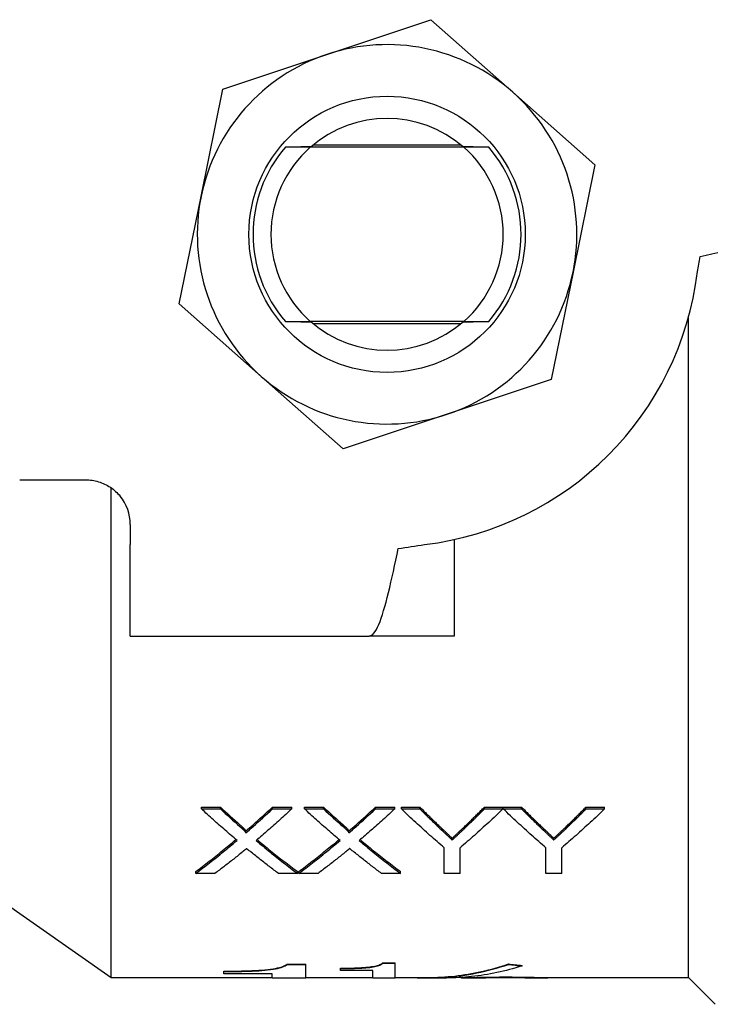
# Model space of a CAD drawing. Header units: millimetres. Extents: x 69 to 3753, y 6 to 390.
# Tile 8 of 11: x 326 to 358, y 319 to 363. Entities that reach past the tile are written whole.
import ezdxf

# ---------------------------------------------------------------- set-up
doc = ezdxf.new("R2010")
doc.units = ezdxf.units.MM
doc.layers.add('DETAIL', color=2, linetype='Continuous')

msp = doc.modelspace()

# ---------------------------------------------------------------- linework, layer by layer
at = {"layer": 'DETAIL'}
for p, q in [((340.109, 361.441), (344.763, 362.997)), ((344.763, 362.997), (348.438, 359.743)), ((335.454, 359.886), (340.109, 361.441)), ((334.474, 355.077), (335.454, 359.886)), ((348.438, 359.743), (352.112, 356.49)), ((346.107, 357.379), (339.499, 357.379)), ((338.249, 357.286), (338.251, 357.288)), ((346.242, 357.279), (339.363, 357.279)), ((347.355, 357.288), (347.356, 357.286)), ((352.112, 356.49), (351.132, 351.682)), ((333.494, 350.269), (334.474, 355.077)), ((351.132, 351.682), (350.151, 346.873)), ((337.168, 347.015), (333.494, 350.269)), ((338.251, 349.471), (338.249, 349.472)), ((346.242, 349.479), (339.363, 349.479)), ((347.356, 349.472), (347.355, 349.471)), ((356.303, 320.079), (356.303, 349.671)), ((339.499, 349.379), (346.107, 349.379)), ((340.842, 343.762), (337.168, 347.015)), ((350.151, 346.873), (345.497, 345.318)), ((345.497, 345.318), (340.842, 343.762)), ((326.351, 342.379), (329.303, 342.379)), ((330.443, 320.079), (330.443, 342.022)), ((331.303, 340.379), (331.303, 339.479)), ((345.803, 339.705), (345.803, 335.379)), ((331.303, 335.379), (331.303, 339.479)), ((331.303, 335.379), (341.999, 335.379)), ((345.803, 335.379), (341.999, 335.379)), ((334.493, 327.634), (334.493, 327.712)), ((334.493, 327.712), (335.342, 327.712)), ((334.493, 327.634), (335.342, 327.634)), ((335.342, 327.634), (335.342, 327.712)), ((337.67, 327.634), (337.67, 327.712)), ((337.67, 327.712), (338.531, 327.712)), ((337.67, 327.634), (338.531, 327.634)), ((338.531, 327.634), (338.531, 327.712)), ((339.108, 327.634), (339.108, 327.712)), ((339.108, 327.712), (339.958, 327.712)), ((339.108, 327.634), (339.958, 327.634)), ((339.958, 327.634), (339.958, 327.712)), ((342.285, 327.634), (342.285, 327.712)), ((342.285, 327.712), (343.147, 327.712)), ((342.285, 327.634), (343.147, 327.634)), ((343.147, 327.634), (343.147, 327.712)), ((343.444, 327.634), (343.444, 327.712)), ((343.444, 327.712), (344.278, 327.712)), ((343.444, 327.634), (344.278, 327.634)), ((344.278, 327.634), (344.278, 327.712)), ((347.161, 327.634), (347.161, 327.712)), ((347.161, 327.712), (347.995, 327.712)), ((347.161, 327.634), (347.995, 327.634)), ((347.995, 327.634), (347.995, 327.712)), ((348.005, 327.634), (348.005, 327.712)), ((348.005, 327.712), (348.83, 327.712)), ((348.005, 327.634), (348.83, 327.634)), ((348.83, 327.634), (348.83, 327.712)), ((351.712, 327.634), (351.712, 327.712)), ((351.712, 327.712), (352.547, 327.712)), ((351.712, 327.634), (352.547, 327.634)), ((352.547, 327.634), (352.547, 327.712)), ((336.474, 326.557), (336.474, 326.637)), ((341.089, 326.557), (341.089, 326.637)), ((321.803, 326.129), (330.443, 320.079)), ((345.721, 326.243), (345.721, 326.325)), ((350.272, 326.243), (350.272, 326.325)), ((345.367, 324.741), (345.367, 325.892)), ((346.072, 324.741), (346.072, 325.892)), ((349.919, 324.741), (349.919, 325.892)), ((350.624, 324.741), (350.624, 325.892)), ((334.236, 324.741), (334.236, 324.827)), ((335.097, 324.741), (334.236, 324.741)), ((338.788, 324.741), (337.937, 324.741)), ((338.788, 324.741), (338.788, 324.827)), ((338.852, 324.741), (338.852, 324.827)), ((339.712, 324.741), (338.852, 324.741)), ((343.403, 324.741), (342.553, 324.741)), ((343.403, 324.741), (343.403, 324.827)), ((346.072, 324.741), (345.367, 324.741)), ((350.624, 324.741), (349.919, 324.741)), ((342.605, 320.716), (342.605, 320.736)), ((342.605, 320.736), (343.16, 320.736)), ((343.16, 320.716), (343.16, 320.736)), ((335.493, 320.345), (335.493, 320.365)), ((335.493, 320.246), (335.493, 320.345)), ((338.326, 320.666), (338.326, 320.685)), ((338.326, 320.685), (339.16, 320.685)), ((338.326, 320.666), (339.16, 320.666)), ((339.16, 320.666), (339.16, 320.685)), ((339.16, 320.059), (339.16, 320.666)), ((340.716, 320.479), (340.716, 320.499)), ((340.716, 320.396), (340.716, 320.479)), ((342.16, 320.396), (340.716, 320.396)), ((342.16, 320.059), (342.16, 320.396)), ((342.605, 320.716), (343.16, 320.716)), ((343.16, 320.059), (343.16, 320.716)), ((347.492, 320.442), (347.492, 320.442)), ((348.241, 320.668), (348.241, 320.687)), ((348.852, 320.597), (348.852, 320.617)), ((330.443, 320.079), (337.66, 320.079)), ((337.66, 320.246), (335.493, 320.246)), ((337.66, 320.059), (337.66, 320.246)), ((337.66, 320.059), (339.16, 320.059)), ((339.16, 320.079), (342.16, 320.079)), ((342.16, 320.059), (343.16, 320.059)), ((343.16, 320.079), (344.632, 320.079)), ((344.632, 320.059), (345.461, 320.059)), ((346.114, 320.079), (346.312, 320.079)), ((346.312, 320.059), (347.225, 320.059)), ((346.763, 320.272), (346.763, 320.272)), ((348.117, 320.084), (348.117, 320.104)), ((348.966, 320.059), (349.897, 320.059)), ((349.897, 320.079), (356.303, 320.079)), ((350.001, 320.069), (350.001, 320.079)), ((356.303, 320.079), (357.503, 318.879))]:
    msp.add_line(p, q, dxfattribs=at)
at = {"layer": 'DETAIL', "flags": 128}
for points in [[(339.363, 357.279), (339.316, 357.28), (339.268, 357.28), (339.221, 357.28), (339.174, 357.281), (339.127, 357.281), (339.08, 357.281), (339.033, 357.281), (338.986, 357.282), (338.94, 357.282), (338.893, 357.282), (338.846, 357.283), (338.8, 357.283), (338.754, 357.283), (338.707, 357.283), (338.661, 357.284), (338.615, 357.284), (338.569, 357.284), (338.523, 357.285), (338.477, 357.285), (338.432, 357.285), (338.386, 357.286), (338.34, 357.286), (338.295, 357.286), (338.249, 357.286)], [(339.4, 357.295), (339.355, 357.295), (339.31, 357.295), (339.265, 357.295), (339.219, 357.294), (339.173, 357.294), (339.127, 357.294), (339.081, 357.293), (339.035, 357.293), (338.988, 357.293), (338.941, 357.293), (338.893, 357.292), (338.846, 357.292), (338.798, 357.292), (338.75, 357.291), (338.701, 357.291), (338.652, 357.291), (338.603, 357.29), (338.554, 357.29), (338.504, 357.29), (338.454, 357.289), (338.404, 357.289), (338.353, 357.289), (338.302, 357.288), (338.251, 357.288)], [(347.355, 357.288), (347.304, 357.288), (347.253, 357.289), (347.202, 357.289), (347.152, 357.289), (347.102, 357.29), (347.052, 357.29), (347.002, 357.29), (346.953, 357.291), (346.905, 357.291), (346.856, 357.291), (346.808, 357.292), (346.76, 357.292), (346.712, 357.292), (346.665, 357.293), (346.618, 357.293), (346.571, 357.293), (346.525, 357.293), (346.478, 357.294), (346.432, 357.294), (346.387, 357.294), (346.341, 357.295), (346.296, 357.295), (346.251, 357.295), (346.206, 357.295)], [(347.356, 357.286), (347.311, 357.286), (347.265, 357.286), (347.22, 357.286), (347.174, 357.285), (347.128, 357.285), (347.083, 357.285), (347.037, 357.284), (346.991, 357.284), (346.945, 357.284), (346.898, 357.283), (346.852, 357.283), (346.806, 357.283), (346.759, 357.283), (346.713, 357.282), (346.666, 357.282), (346.62, 357.282), (346.573, 357.281), (346.526, 357.281), (346.479, 357.281), (346.432, 357.281), (346.385, 357.28), (346.337, 357.28), (346.29, 357.28), (346.242, 357.279)], [(356.828, 352.379), (357.091, 352.442), (357.352, 352.504), (357.61, 352.567)], [(338.249, 349.472), (338.295, 349.473), (338.34, 349.473), (338.386, 349.473), (338.432, 349.474), (338.477, 349.474), (338.523, 349.474), (338.569, 349.474), (338.615, 349.475), (338.661, 349.475), (338.707, 349.475), (338.754, 349.476), (338.8, 349.476), (338.846, 349.476), (338.893, 349.477), (338.94, 349.477), (338.986, 349.477), (339.033, 349.477), (339.08, 349.478), (339.127, 349.478), (339.174, 349.478), (339.221, 349.479), (339.268, 349.479), (339.316, 349.479), (339.363, 349.479)], [(338.251, 349.471), (338.302, 349.47), (338.353, 349.47), (338.404, 349.47), (338.454, 349.469), (338.504, 349.469), (338.554, 349.469), (338.603, 349.468), (338.652, 349.468), (338.701, 349.468), (338.75, 349.467), (338.798, 349.467), (338.846, 349.467), (338.893, 349.467), (338.941, 349.466), (338.988, 349.466), (339.035, 349.466), (339.081, 349.465), (339.127, 349.465), (339.173, 349.465), (339.219, 349.465), (339.265, 349.464), (339.31, 349.464), (339.355, 349.464), (339.4, 349.463)], [(346.206, 349.463), (346.251, 349.464), (346.296, 349.464), (346.341, 349.464), (346.387, 349.465), (346.432, 349.465), (346.478, 349.465), (346.525, 349.465), (346.571, 349.466), (346.618, 349.466), (346.665, 349.466), (346.712, 349.467), (346.76, 349.467), (346.808, 349.467), (346.856, 349.467), (346.905, 349.468), (346.953, 349.468), (347.002, 349.468), (347.052, 349.469), (347.102, 349.469), (347.152, 349.469), (347.202, 349.47), (347.253, 349.47), (347.304, 349.47), (347.355, 349.471)], [(346.242, 349.479), (346.29, 349.479), (346.337, 349.479), (346.385, 349.479), (346.432, 349.478), (346.479, 349.478), (346.526, 349.478), (346.573, 349.477), (346.62, 349.477), (346.666, 349.477), (346.713, 349.477), (346.759, 349.476), (346.806, 349.476), (346.852, 349.476), (346.898, 349.475), (346.945, 349.475), (346.991, 349.475), (347.037, 349.474), (347.083, 349.474), (347.128, 349.474), (347.174, 349.474), (347.22, 349.473), (347.265, 349.473), (347.311, 349.473), (347.356, 349.472)], [(329.303, 342.379), (329.376, 342.378), (329.449, 342.374), (329.522, 342.367), (329.594, 342.358), (329.666, 342.346), (329.738, 342.331), (329.809, 342.314), (329.88, 342.294), (329.95, 342.271), (330.019, 342.246), (330.087, 342.219), (330.155, 342.189), (330.221, 342.156), (330.286, 342.121), (330.349, 342.084), (330.412, 342.044), (330.472, 342.002), (330.532, 341.957), (330.589, 341.911), (330.645, 341.862), (330.699, 341.811), (330.752, 341.758), (330.802, 341.703), (330.851, 341.646)], [(341.999, 335.379), (342.053, 335.388), (342.107, 335.413), (342.162, 335.454), (342.216, 335.512), (342.27, 335.585), (342.325, 335.675), (342.379, 335.78), (342.434, 335.9), (342.488, 336.034), (342.542, 336.182), (342.597, 336.344), (342.651, 336.518), (342.705, 336.704), (342.76, 336.902), (342.814, 337.11), (342.868, 337.328), (342.923, 337.554), (342.977, 337.788), (343.031, 338.029), (343.086, 338.276), (343.14, 338.528), (343.194, 338.783), (343.249, 339.042), (343.303, 339.302)], [(336.084, 326.222), (336.018, 326.278), (335.952, 326.335), (335.885, 326.391), (335.819, 326.448), (335.753, 326.505), (335.686, 326.563), (335.62, 326.621), (335.554, 326.678), (335.488, 326.737), (335.421, 326.795), (335.355, 326.853), (335.289, 326.912), (335.222, 326.971), (335.156, 327.03), (335.09, 327.09), (335.023, 327.149), (334.957, 327.209), (334.891, 327.269), (334.824, 327.33), (334.758, 327.39), (334.692, 327.451), (334.625, 327.512), (334.559, 327.573), (334.493, 327.634)], [(338.531, 327.634), (338.465, 327.573), (338.399, 327.512), (338.332, 327.45), (338.266, 327.389), (338.2, 327.329), (338.133, 327.268), (338.067, 327.208), (338.001, 327.148), (337.934, 327.088), (337.868, 327.028), (337.802, 326.969), (337.736, 326.91), (337.669, 326.851), (337.603, 326.792), (337.537, 326.734), (337.47, 326.675), (337.404, 326.617), (337.338, 326.559), (337.271, 326.502), (337.205, 326.444), (337.139, 326.387), (337.072, 326.33), (337.006, 326.274), (336.94, 326.217)], [(340.7, 326.222), (340.633, 326.278), (340.567, 326.335), (340.501, 326.391), (340.435, 326.448), (340.368, 326.505), (340.302, 326.563), (340.236, 326.621), (340.169, 326.678), (340.103, 326.737), (340.037, 326.795), (339.97, 326.853), (339.904, 326.912), (339.838, 326.971), (339.771, 327.03), (339.705, 327.09), (339.639, 327.149), (339.572, 327.209), (339.506, 327.269), (339.44, 327.33), (339.373, 327.39), (339.307, 327.451), (339.241, 327.512), (339.175, 327.573), (339.108, 327.634)], [(343.147, 327.634), (343.08, 327.573), (343.014, 327.512), (342.948, 327.45), (342.881, 327.389), (342.815, 327.329), (342.749, 327.268), (342.682, 327.208), (342.616, 327.148), (342.55, 327.088), (342.484, 327.028), (342.417, 326.969), (342.351, 326.91), (342.285, 326.851), (342.218, 326.792), (342.152, 326.734), (342.086, 326.675), (342.019, 326.617), (341.953, 326.559), (341.887, 326.502), (341.82, 326.444), (341.754, 326.387), (341.688, 326.33), (341.621, 326.274), (341.555, 326.217)], [(345.367, 325.892), (345.287, 325.96), (345.207, 326.029), (345.127, 326.099), (345.047, 326.168), (344.967, 326.238), (344.886, 326.309), (344.806, 326.379), (344.726, 326.45), (344.646, 326.522), (344.566, 326.594), (344.486, 326.666), (344.406, 326.738), (344.326, 326.811), (344.245, 326.884), (344.165, 326.958), (344.085, 327.032), (344.005, 327.106), (343.925, 327.18), (343.845, 327.255), (343.765, 327.33), (343.685, 327.406), (343.604, 327.482), (343.524, 327.558), (343.444, 327.634)], [(344.278, 327.712), (344.319, 327.671), (344.359, 327.631), (344.4, 327.59), (344.44, 327.55), (344.48, 327.51), (344.521, 327.47), (344.561, 327.43), (344.602, 327.39), (344.642, 327.35), (344.682, 327.311), (344.723, 327.271), (344.763, 327.232), (344.804, 327.192), (344.844, 327.153), (344.884, 327.114), (344.925, 327.075), (344.965, 327.036), (345.006, 326.997), (345.046, 326.958), (345.086, 326.919), (345.127, 326.88), (345.167, 326.842), (345.208, 326.804), (345.248, 326.765)], [(344.278, 327.634), (344.319, 327.594), (344.359, 327.553), (344.4, 327.513), (344.44, 327.472), (344.48, 327.432), (344.521, 327.392), (344.561, 327.352), (344.602, 327.312), (344.642, 327.272), (344.682, 327.232), (344.723, 327.193), (344.763, 327.153), (344.804, 327.113), (344.844, 327.074), (344.884, 327.035), (344.925, 326.996), (344.965, 326.956), (345.006, 326.917), (345.046, 326.878), (345.086, 326.84), (345.127, 326.801), (345.167, 326.762), (345.208, 326.724), (345.248, 326.685)], [(347.995, 327.634), (347.915, 327.558), (347.835, 327.482), (347.755, 327.406), (347.675, 327.33), (347.595, 327.255), (347.515, 327.18), (347.435, 327.106), (347.354, 327.032), (347.274, 326.958), (347.194, 326.884), (347.114, 326.811), (347.034, 326.738), (346.954, 326.666), (346.874, 326.594), (346.794, 326.522), (346.713, 326.45), (346.633, 326.379), (346.553, 326.309), (346.473, 326.238), (346.393, 326.168), (346.313, 326.099), (346.233, 326.029), (346.152, 325.96), (346.072, 325.892)], [(346.23, 326.8), (346.268, 326.837), (346.307, 326.874), (346.346, 326.911), (346.385, 326.948), (346.424, 326.985), (346.462, 327.023), (346.501, 327.06), (346.54, 327.098), (346.579, 327.136), (346.618, 327.173), (346.657, 327.211), (346.695, 327.249), (346.734, 327.287), (346.773, 327.325), (346.812, 327.364), (346.851, 327.402), (346.889, 327.44), (346.928, 327.479), (346.967, 327.517), (347.006, 327.556), (347.045, 327.595), (347.083, 327.634), (347.122, 327.673), (347.161, 327.712)], [(346.23, 326.72), (346.268, 326.757), (346.307, 326.794), (346.346, 326.831), (346.385, 326.869), (346.424, 326.906), (346.462, 326.944), (346.501, 326.981), (346.54, 327.019), (346.579, 327.057), (346.618, 327.095), (346.657, 327.133), (346.695, 327.171), (346.734, 327.209), (346.773, 327.247), (346.812, 327.285), (346.851, 327.324), (346.889, 327.362), (346.928, 327.401), (346.967, 327.44), (347.006, 327.478), (347.045, 327.517), (347.083, 327.556), (347.122, 327.595), (347.161, 327.634)], [(349.919, 325.892), (349.839, 325.96), (349.759, 326.029), (349.679, 326.099), (349.6, 326.168), (349.52, 326.238), (349.44, 326.309), (349.361, 326.379), (349.281, 326.45), (349.201, 326.522), (349.121, 326.594), (349.042, 326.666), (348.962, 326.738), (348.882, 326.811), (348.803, 326.884), (348.723, 326.958), (348.643, 327.032), (348.563, 327.106), (348.484, 327.18), (348.404, 327.255), (348.324, 327.33), (348.245, 327.406), (348.165, 327.482), (348.085, 327.558), (348.005, 327.634)], [(348.83, 327.712), (348.87, 327.671), (348.911, 327.631), (348.951, 327.59), (348.991, 327.55), (349.032, 327.51), (349.072, 327.47), (349.113, 327.43), (349.153, 327.39), (349.193, 327.35), (349.234, 327.311), (349.274, 327.271), (349.315, 327.232), (349.355, 327.192), (349.395, 327.153), (349.436, 327.114), (349.476, 327.075), (349.517, 327.036), (349.557, 326.997), (349.597, 326.958), (349.638, 326.919), (349.678, 326.88), (349.719, 326.842), (349.759, 326.804), (349.799, 326.765)], [(348.83, 327.634), (348.87, 327.594), (348.911, 327.553), (348.951, 327.513), (348.991, 327.472), (349.032, 327.432), (349.072, 327.392), (349.113, 327.352), (349.153, 327.312), (349.193, 327.272), (349.234, 327.232), (349.274, 327.193), (349.315, 327.153), (349.355, 327.113), (349.395, 327.074), (349.436, 327.035), (349.476, 326.996), (349.517, 326.956), (349.557, 326.917), (349.597, 326.878), (349.638, 326.84), (349.678, 326.801), (349.719, 326.762), (349.759, 326.724), (349.799, 326.685)], [(352.547, 327.634), (352.467, 327.558), (352.386, 327.482), (352.306, 327.406), (352.226, 327.33), (352.146, 327.255), (352.066, 327.18), (351.986, 327.106), (351.906, 327.032), (351.826, 326.958), (351.745, 326.884), (351.665, 326.811), (351.585, 326.738), (351.505, 326.666), (351.425, 326.594), (351.345, 326.522), (351.265, 326.45), (351.185, 326.379), (351.104, 326.309), (351.024, 326.238), (350.944, 326.168), (350.864, 326.099), (350.784, 326.029), (350.704, 325.96), (350.624, 325.892)], [(350.781, 326.8), (350.82, 326.837), (350.859, 326.874), (350.897, 326.911), (350.936, 326.948), (350.975, 326.985), (351.014, 327.023), (351.053, 327.06), (351.091, 327.098), (351.13, 327.136), (351.169, 327.173), (351.208, 327.211), (351.247, 327.249), (351.285, 327.287), (351.324, 327.325), (351.363, 327.364), (351.402, 327.402), (351.441, 327.44), (351.48, 327.479), (351.518, 327.517), (351.557, 327.556), (351.596, 327.595), (351.635, 327.634), (351.674, 327.673), (351.712, 327.712)], [(350.781, 326.72), (350.82, 326.757), (350.859, 326.794), (350.897, 326.831), (350.936, 326.869), (350.975, 326.906), (351.014, 326.944), (351.053, 326.981), (351.091, 327.019), (351.13, 327.057), (351.169, 327.095), (351.208, 327.133), (351.247, 327.171), (351.285, 327.209), (351.324, 327.247), (351.363, 327.285), (351.402, 327.324), (351.441, 327.362), (351.48, 327.401), (351.518, 327.44), (351.557, 327.478), (351.596, 327.517), (351.635, 327.556), (351.674, 327.595), (351.712, 327.634)], [(336.215, 326.924), (336.232, 326.908), (336.248, 326.894), (336.261, 326.882), (336.274, 326.871), (336.285, 326.861), (336.295, 326.851), (336.305, 326.842), (336.315, 326.833), (336.326, 326.823), (336.337, 326.812), (336.35, 326.799), (336.365, 326.785), (336.379, 326.771), (336.392, 326.757), (336.404, 326.745), (336.414, 326.735), (336.422, 326.726), (336.432, 326.714), (336.444, 326.7), (336.454, 326.687), (336.461, 326.676), (336.468, 326.665), (336.473, 326.652), (336.474, 326.637)], [(340.83, 326.924), (340.848, 326.908), (340.863, 326.894), (340.877, 326.882), (340.889, 326.871), (340.9, 326.861), (340.91, 326.851), (340.92, 326.842), (340.93, 326.833), (340.941, 326.823), (340.953, 326.812), (340.966, 326.799), (340.98, 326.785), (340.995, 326.771), (341.008, 326.757), (341.02, 326.745), (341.029, 326.735), (341.037, 326.726), (341.048, 326.714), (341.059, 326.7), (341.069, 326.687), (341.077, 326.676), (341.083, 326.665), (341.088, 326.652), (341.089, 326.637)], [(336.215, 326.844), (336.231, 326.83), (336.245, 326.817), (336.258, 326.805), (336.268, 326.796), (336.279, 326.786), (336.293, 326.774), (336.306, 326.761), (336.319, 326.749), (336.331, 326.738), (336.343, 326.726), (336.354, 326.716), (336.365, 326.705), (336.379, 326.691), (336.392, 326.677), (336.404, 326.665), (336.415, 326.653), (336.424, 326.643), (336.432, 326.634), (336.444, 326.619), (336.454, 326.607), (336.461, 326.597), (336.469, 326.583), (336.473, 326.571), (336.474, 326.557)], [(340.83, 326.844), (340.846, 326.83), (340.86, 326.817), (340.873, 326.805), (340.884, 326.796), (340.894, 326.786), (340.908, 326.774), (340.922, 326.761), (340.935, 326.749), (340.947, 326.738), (340.958, 326.726), (340.97, 326.716), (340.98, 326.705), (340.995, 326.691), (341.008, 326.677), (341.02, 326.665), (341.03, 326.653), (341.04, 326.643), (341.048, 326.634), (341.06, 326.619), (341.069, 326.607), (341.077, 326.597), (341.084, 326.583), (341.088, 326.571), (341.089, 326.557)], [(345.248, 326.765), (345.275, 326.74), (345.301, 326.715), (345.327, 326.691), (345.352, 326.668), (345.376, 326.645), (345.4, 326.623), (345.423, 326.601), (345.445, 326.58), (345.467, 326.56), (345.488, 326.54), (345.509, 326.521), (345.529, 326.502), (345.548, 326.484), (345.567, 326.467), (345.585, 326.45), (345.603, 326.434), (345.62, 326.418), (345.636, 326.403), (345.652, 326.388), (345.667, 326.375), (345.681, 326.361), (345.695, 326.348), (345.708, 326.336), (345.721, 326.325)], [(345.248, 326.685), (345.275, 326.66), (345.301, 326.635), (345.327, 326.611), (345.352, 326.588), (345.376, 326.565), (345.4, 326.542), (345.423, 326.521), (345.445, 326.5), (345.467, 326.479), (345.488, 326.459), (345.509, 326.44), (345.529, 326.422), (345.548, 326.403), (345.567, 326.386), (345.585, 326.369), (345.603, 326.353), (345.62, 326.337), (345.636, 326.322), (345.652, 326.307), (345.667, 326.293), (345.681, 326.28), (345.695, 326.267), (345.708, 326.255), (345.721, 326.243)], [(345.721, 326.325), (345.739, 326.341), (345.758, 326.358), (345.776, 326.375), (345.795, 326.393), (345.815, 326.411), (345.834, 326.429), (345.854, 326.447), (345.874, 326.465), (345.894, 326.484), (345.915, 326.503), (345.936, 326.523), (345.957, 326.542), (345.978, 326.562), (346, 326.582), (346.022, 326.603), (346.044, 326.624), (346.066, 326.645), (346.089, 326.666), (346.112, 326.687), (346.135, 326.709), (346.158, 326.731), (346.182, 326.754), (346.205, 326.777), (346.23, 326.8)], [(345.721, 326.243), (345.739, 326.26), (345.758, 326.277), (345.776, 326.294), (345.795, 326.312), (345.815, 326.33), (345.834, 326.348), (345.854, 326.366), (345.874, 326.385), (345.894, 326.404), (345.915, 326.423), (345.936, 326.442), (345.957, 326.462), (345.978, 326.482), (346, 326.502), (346.022, 326.522), (346.044, 326.543), (346.066, 326.564), (346.089, 326.586), (346.112, 326.607), (346.135, 326.629), (346.158, 326.651), (346.182, 326.674), (346.205, 326.697), (346.23, 326.72)], [(349.799, 326.765), (349.826, 326.74), (349.852, 326.715), (349.878, 326.691), (349.903, 326.668), (349.927, 326.645), (349.951, 326.623), (349.974, 326.601), (349.997, 326.58), (350.019, 326.56), (350.04, 326.54), (350.06, 326.521), (350.08, 326.502), (350.1, 326.484), (350.119, 326.467), (350.137, 326.45), (350.154, 326.434), (350.171, 326.418), (350.187, 326.403), (350.203, 326.388), (350.218, 326.375), (350.233, 326.361), (350.246, 326.348), (350.26, 326.336), (350.272, 326.325)], [(349.799, 326.685), (349.826, 326.66), (349.852, 326.635), (349.878, 326.611), (349.903, 326.588), (349.927, 326.565), (349.951, 326.542), (349.974, 326.521), (349.997, 326.5), (350.019, 326.479), (350.04, 326.459), (350.06, 326.44), (350.08, 326.422), (350.1, 326.403), (350.119, 326.386), (350.137, 326.369), (350.154, 326.353), (350.171, 326.337), (350.187, 326.322), (350.203, 326.307), (350.218, 326.293), (350.233, 326.28), (350.246, 326.267), (350.26, 326.255), (350.272, 326.243)], [(350.272, 326.325), (350.29, 326.341), (350.309, 326.358), (350.328, 326.375), (350.347, 326.393), (350.366, 326.411), (350.386, 326.429), (350.405, 326.447), (350.425, 326.465), (350.446, 326.484), (350.466, 326.503), (350.487, 326.523), (350.508, 326.542), (350.53, 326.562), (350.551, 326.582), (350.573, 326.603), (350.595, 326.624), (350.617, 326.645), (350.64, 326.666), (350.663, 326.687), (350.686, 326.709), (350.709, 326.731), (350.733, 326.754), (350.757, 326.777), (350.781, 326.8)], [(350.272, 326.243), (350.29, 326.26), (350.309, 326.277), (350.328, 326.294), (350.347, 326.312), (350.366, 326.33), (350.386, 326.348), (350.405, 326.366), (350.425, 326.385), (350.446, 326.404), (350.466, 326.423), (350.487, 326.442), (350.508, 326.462), (350.53, 326.482), (350.551, 326.502), (350.573, 326.522), (350.595, 326.543), (350.617, 326.564), (350.64, 326.586), (350.663, 326.607), (350.686, 326.629), (350.709, 326.651), (350.733, 326.674), (350.757, 326.697), (350.781, 326.72)], [(334.236, 324.827), (334.311, 324.883), (334.386, 324.94), (334.461, 324.997), (334.536, 325.054), (334.611, 325.112), (334.686, 325.17), (334.761, 325.228), (334.836, 325.286), (334.911, 325.345), (334.986, 325.404), (335.061, 325.463), (335.136, 325.523), (335.211, 325.583), (335.286, 325.643), (335.361, 325.704), (335.436, 325.765), (335.511, 325.826), (335.586, 325.887), (335.661, 325.949), (335.736, 326.011), (335.811, 326.074), (335.886, 326.136), (335.961, 326.199), (336.036, 326.262)], [(334.236, 324.741), (334.313, 324.799), (334.39, 324.858), (334.467, 324.916), (334.544, 324.975), (334.621, 325.035), (334.698, 325.094), (334.775, 325.154), (334.852, 325.214), (334.929, 325.275), (335.006, 325.336), (335.083, 325.397), (335.16, 325.459), (335.237, 325.521), (335.314, 325.583), (335.391, 325.645), (335.468, 325.708), (335.545, 325.771), (335.622, 325.835), (335.699, 325.898), (335.776, 325.962), (335.853, 326.027), (335.93, 326.091), (336.007, 326.156), (336.084, 326.222)], [(336.94, 326.217), (337.017, 326.152), (337.094, 326.087), (337.171, 326.023), (337.248, 325.959), (337.325, 325.895), (337.402, 325.831), (337.479, 325.768), (337.556, 325.705), (337.633, 325.642), (337.71, 325.58), (337.787, 325.518), (337.864, 325.456), (337.941, 325.395), (338.018, 325.334), (338.095, 325.273), (338.172, 325.213), (338.249, 325.153), (338.326, 325.093), (338.403, 325.034), (338.48, 324.975), (338.557, 324.916), (338.634, 324.857), (338.711, 324.799), (338.788, 324.741)], [(336.988, 326.258), (337.063, 326.195), (337.138, 326.132), (337.213, 326.07), (337.288, 326.008), (337.363, 325.946), (337.438, 325.884), (337.513, 325.823), (337.588, 325.762), (337.663, 325.701), (337.738, 325.641), (337.813, 325.581), (337.888, 325.521), (337.963, 325.462), (338.038, 325.402), (338.113, 325.343), (338.188, 325.285), (338.263, 325.227), (338.338, 325.169), (338.413, 325.111), (338.488, 325.053), (338.563, 324.996), (338.638, 324.94), (338.713, 324.883), (338.788, 324.827)], [(338.852, 324.827), (338.927, 324.883), (339.002, 324.94), (339.077, 324.997), (339.152, 325.054), (339.227, 325.112), (339.302, 325.17), (339.377, 325.228), (339.452, 325.286), (339.527, 325.345), (339.602, 325.404), (339.677, 325.463), (339.752, 325.523), (339.827, 325.583), (339.902, 325.643), (339.977, 325.704), (340.052, 325.765), (340.127, 325.826), (340.202, 325.887), (340.277, 325.949), (340.352, 326.011), (340.427, 326.074), (340.502, 326.136), (340.577, 326.199), (340.652, 326.262)], [(338.852, 324.741), (338.929, 324.799), (339.006, 324.858), (339.083, 324.916), (339.16, 324.975), (339.237, 325.035), (339.314, 325.094), (339.391, 325.154), (339.468, 325.214), (339.545, 325.275), (339.622, 325.336), (339.699, 325.397), (339.776, 325.459), (339.853, 325.521), (339.93, 325.583), (340.007, 325.645), (340.084, 325.708), (340.161, 325.771), (340.238, 325.835), (340.315, 325.898), (340.392, 325.962), (340.469, 326.027), (340.546, 326.091), (340.623, 326.156), (340.7, 326.222)], [(341.555, 326.217), (341.632, 326.152), (341.709, 326.087), (341.786, 326.023), (341.863, 325.959), (341.94, 325.895), (342.017, 325.831), (342.094, 325.768), (342.171, 325.705), (342.248, 325.642), (342.325, 325.58), (342.402, 325.518), (342.479, 325.456), (342.556, 325.395), (342.633, 325.334), (342.71, 325.273), (342.787, 325.213), (342.864, 325.153), (342.941, 325.093), (343.018, 325.034), (343.095, 324.975), (343.172, 324.916), (343.249, 324.857), (343.326, 324.799), (343.403, 324.741)], [(341.603, 326.258), (341.678, 326.195), (341.753, 326.132), (341.828, 326.07), (341.903, 326.008), (341.978, 325.946), (342.053, 325.884), (342.128, 325.823), (342.203, 325.762), (342.278, 325.701), (342.353, 325.641), (342.428, 325.581), (342.503, 325.521), (342.578, 325.462), (342.653, 325.402), (342.728, 325.343), (342.803, 325.285), (342.878, 325.227), (342.953, 325.169), (343.028, 325.111), (343.103, 325.053), (343.178, 324.996), (343.253, 324.94), (343.328, 324.883), (343.403, 324.827)], [(336.28, 325.667), (336.23, 325.627), (336.181, 325.587), (336.132, 325.547), (336.083, 325.508), (336.033, 325.468), (335.984, 325.429), (335.935, 325.389), (335.885, 325.35), (335.836, 325.311), (335.787, 325.272), (335.738, 325.233), (335.688, 325.195), (335.639, 325.156), (335.59, 325.118), (335.54, 325.08), (335.491, 325.042), (335.442, 325.004), (335.393, 324.966), (335.343, 324.928), (335.294, 324.89), (335.245, 324.853), (335.195, 324.816), (335.146, 324.778), (335.097, 324.741)], [(336.515, 325.861), (336.509, 325.856), (336.503, 325.851), (336.495, 325.845), (336.487, 325.838), (336.479, 325.831), (336.469, 325.823), (336.459, 325.815), (336.448, 325.806), (336.436, 325.796), (336.424, 325.786), (336.411, 325.775), (336.397, 325.764), (336.389, 325.757), (336.38, 325.75), (336.371, 325.743), (336.361, 325.734), (336.35, 325.725), (336.338, 325.715), (336.33, 325.709), (336.321, 325.701), (336.312, 325.693), (336.302, 325.685), (336.291, 325.676), (336.28, 325.667)], [(337.937, 324.741), (337.887, 324.779), (337.836, 324.818), (337.785, 324.856), (337.735, 324.894), (337.684, 324.933), (337.633, 324.972), (337.582, 325.011), (337.532, 325.05), (337.481, 325.089), (337.43, 325.128), (337.38, 325.168), (337.329, 325.207), (337.278, 325.247), (337.227, 325.287), (337.177, 325.327), (337.126, 325.367), (337.075, 325.407), (337.025, 325.448), (336.974, 325.488), (336.923, 325.529), (336.873, 325.57), (336.822, 325.611), (336.771, 325.652), (336.72, 325.693)], [(340.895, 325.667), (340.846, 325.627), (340.797, 325.587), (340.747, 325.547), (340.698, 325.508), (340.649, 325.468), (340.599, 325.429), (340.55, 325.389), (340.501, 325.35), (340.451, 325.311), (340.402, 325.272), (340.353, 325.233), (340.304, 325.195), (340.254, 325.156), (340.205, 325.118), (340.156, 325.08), (340.106, 325.042), (340.057, 325.004), (340.008, 324.966), (339.959, 324.928), (339.909, 324.89), (339.86, 324.853), (339.811, 324.816), (339.761, 324.778), (339.712, 324.741)], [(341.13, 325.861), (341.125, 325.856), (341.118, 325.851), (341.111, 325.845), (341.103, 325.838), (341.094, 325.831), (341.085, 325.823), (341.074, 325.815), (341.063, 325.806), (341.052, 325.796), (341.039, 325.786), (341.026, 325.775), (341.012, 325.764), (341.004, 325.757), (340.996, 325.75), (340.986, 325.743), (340.976, 325.734), (340.965, 325.725), (340.954, 325.715), (340.945, 325.709), (340.936, 325.701), (340.927, 325.693), (340.917, 325.685), (340.906, 325.676), (340.895, 325.667)], [(342.553, 324.741), (342.502, 324.779), (342.451, 324.818), (342.401, 324.856), (342.35, 324.894), (342.299, 324.933), (342.248, 324.972), (342.198, 325.011), (342.147, 325.05), (342.096, 325.089), (342.046, 325.128), (341.995, 325.168), (341.944, 325.207), (341.894, 325.247), (341.843, 325.287), (341.792, 325.327), (341.741, 325.367), (341.691, 325.407), (341.64, 325.448), (341.589, 325.488), (341.539, 325.529), (341.488, 325.57), (341.437, 325.611), (341.386, 325.652), (341.336, 325.693)], [(340.716, 320.499), (340.826, 320.499), (340.928, 320.5), (341.034, 320.501), (341.14, 320.503), (341.242, 320.505), (341.349, 320.508), (341.459, 320.512), (341.564, 320.517), (341.664, 320.523), (341.759, 320.529), (341.851, 320.537), (341.94, 320.546), (342.026, 320.556), (342.109, 320.567), (342.188, 320.58), (342.261, 320.594), (342.325, 320.609), (342.38, 320.624), (342.43, 320.64), (342.475, 320.658), (342.517, 320.677), (342.554, 320.698), (342.577, 320.713), (342.605, 320.736)], [(335.493, 320.365), (335.667, 320.365), (335.811, 320.366), (335.97, 320.367), (336.135, 320.37), (336.29, 320.373), (336.443, 320.376), (336.608, 320.382), (336.765, 320.388), (336.915, 320.395), (337.058, 320.403), (337.196, 320.413), (337.328, 320.424), (337.457, 320.437), (337.579, 320.452), (337.696, 320.468), (337.804, 320.487), (337.902, 320.507), (337.99, 320.528), (338.066, 320.551), (338.134, 320.575), (338.195, 320.601), (338.251, 320.631), (338.285, 320.653), (338.326, 320.685)], [(335.493, 320.345), (335.67, 320.345), (335.812, 320.346), (335.97, 320.348), (336.134, 320.35), (336.292, 320.353), (336.443, 320.357), (336.609, 320.362), (336.767, 320.368), (336.919, 320.375), (337.063, 320.384), (337.199, 320.393), (337.328, 320.404), (337.456, 320.417), (337.58, 320.432), (337.698, 320.449), (337.803, 320.467), (337.901, 320.487), (337.99, 320.508), (338.068, 320.531), (338.134, 320.555), (338.195, 320.582), (338.248, 320.609), (338.285, 320.634), (338.326, 320.666)], [(340.716, 320.479), (340.834, 320.479), (340.929, 320.48), (341.034, 320.481), (341.143, 320.483), (341.248, 320.485), (341.349, 320.488), (341.46, 320.493), (341.565, 320.497), (341.666, 320.503), (341.762, 320.51), (341.853, 320.517), (341.94, 320.526), (342.025, 320.536), (342.107, 320.547), (342.186, 320.56), (342.256, 320.573), (342.321, 320.588), (342.38, 320.604), (342.43, 320.62), (342.475, 320.638), (342.517, 320.657), (342.552, 320.677), (342.577, 320.694), (342.605, 320.716)], [(343.979, 320.079), (344.157, 320.07), (344.334, 320.064), (344.512, 320.06), (344.689, 320.06), (344.867, 320.062), (345.044, 320.067), (345.222, 320.076), (345.4, 320.087), (345.577, 320.101), (345.755, 320.119), (345.932, 320.139), (346.11, 320.162), (346.287, 320.188), (346.465, 320.217), (346.643, 320.249), (346.82, 320.284), (346.998, 320.321), (347.175, 320.362), (347.353, 320.406), (347.53, 320.452), (347.708, 320.502), (347.886, 320.554), (348.063, 320.61), (348.241, 320.668)], [(344.632, 320.079), (344.783, 320.08), (344.933, 320.084), (345.083, 320.089), (345.234, 320.096), (345.384, 320.106), (345.534, 320.118), (345.685, 320.131), (345.835, 320.147), (345.985, 320.165), (346.136, 320.185), (346.286, 320.208), (346.437, 320.232), (346.587, 320.258), (346.737, 320.287), (346.888, 320.317), (347.038, 320.35), (347.188, 320.385), (347.339, 320.422), (347.489, 320.461), (347.639, 320.502), (347.79, 320.545), (347.94, 320.591), (348.09, 320.638), (348.241, 320.687)], [(348.852, 320.597), (348.711, 320.553), (348.569, 320.511), (348.428, 320.471), (348.287, 320.433), (348.145, 320.397), (348.004, 320.362), (347.863, 320.33), (347.722, 320.299), (347.58, 320.27), (347.439, 320.243), (347.298, 320.218), (347.156, 320.194), (347.015, 320.173), (346.874, 320.153), (346.733, 320.135), (346.591, 320.119), (346.45, 320.105), (346.309, 320.093), (346.167, 320.083), (346.026, 320.074), (345.885, 320.068), (345.744, 320.063), (345.602, 320.06), (345.461, 320.059)], [(346.112, 320.079), (346.121, 320.074), (346.132, 320.07), (346.148, 320.067), (346.17, 320.064), (346.197, 320.062), (346.229, 320.061), (346.271, 320.06), (346.317, 320.059), (346.369, 320.06), (346.432, 320.061), (346.504, 320.062), (346.584, 320.064), (346.676, 320.066), (346.776, 320.068), (346.884, 320.071), (346.999, 320.073), (347.123, 320.075), (347.253, 320.078), (347.39, 320.079), (347.528, 320.081), (347.676, 320.082), (347.825, 320.083), (347.953, 320.083), (348.117, 320.084)], [(346.312, 320.079), (346.347, 320.08), (346.384, 320.08), (346.426, 320.08), (346.471, 320.081), (346.521, 320.082), (346.577, 320.083), (346.638, 320.085), (346.702, 320.086), (346.769, 320.088), (346.841, 320.09), (346.915, 320.091), (346.993, 320.093), (347.075, 320.094), (347.16, 320.096), (347.248, 320.097), (347.338, 320.099), (347.429, 320.1), (347.523, 320.101), (347.621, 320.102), (347.726, 320.102), (347.832, 320.103), (347.911, 320.103), (347.999, 320.103), (348.117, 320.104)], [(348.1, 320.063), (348.047, 320.063), (348.003, 320.063), (347.967, 320.063), (347.927, 320.063), (347.884, 320.063), (347.842, 320.063), (347.798, 320.062), (347.755, 320.062), (347.714, 320.062), (347.674, 320.062), (347.635, 320.062), (347.598, 320.061), (347.562, 320.061), (347.527, 320.061), (347.492, 320.061), (347.458, 320.06), (347.425, 320.06), (347.392, 320.06), (347.36, 320.06), (347.328, 320.06), (347.299, 320.06), (347.272, 320.059), (347.248, 320.059), (347.225, 320.059)], [(348.966, 320.059), (348.945, 320.059), (348.923, 320.059), (348.9, 320.06), (348.873, 320.06), (348.845, 320.06), (348.816, 320.06), (348.786, 320.06), (348.756, 320.061), (348.726, 320.061), (348.691, 320.061), (348.651, 320.061), (348.61, 320.062), (348.572, 320.062), (348.533, 320.062), (348.493, 320.062), (348.452, 320.062), (348.409, 320.063), (348.365, 320.063), (348.321, 320.063), (348.279, 320.063), (348.234, 320.063), (348.195, 320.063), (348.153, 320.063), (348.1, 320.063)], [(348.117, 320.104), (348.224, 320.103), (348.314, 320.103), (348.41, 320.103), (348.51, 320.102), (348.612, 320.102), (348.709, 320.101), (348.802, 320.1), (348.891, 320.099), (348.978, 320.098), (349.065, 320.096), (349.15, 320.095), (349.233, 320.093), (349.313, 320.092), (349.389, 320.09), (349.461, 320.088), (349.529, 320.087), (349.592, 320.085), (349.65, 320.084), (349.703, 320.082), (349.751, 320.081), (349.794, 320.081), (349.833, 320.08), (349.867, 320.08), (349.897, 320.079)], [(348.117, 320.084), (348.263, 320.083), (348.379, 320.083), (348.51, 320.082), (348.646, 320.082), (348.773, 320.08), (348.892, 320.079), (349.01, 320.077), (349.131, 320.075), (349.24, 320.073), (349.34, 320.071), (349.437, 320.069), (349.53, 320.067), (349.613, 320.065), (349.686, 320.063), (349.749, 320.061), (349.807, 320.06), (349.858, 320.06), (349.898, 320.059), (349.931, 320.06), (349.957, 320.06), (349.978, 320.062), (349.991, 320.063), (349.997, 320.065), (350.001, 320.069)]]:
    msp.add_lwpolyline(points, dxfattribs=at)
at = {"layer": 'DETAIL'}
msp.add_circle((342.803, 353.379), 6.188, dxfattribs=at)
for centre, radius, start, end in [((342.803, 353.379), 8.5, 48.4778, 108.4778), ((342.803, 353.379), 8.5, 108.4778, 168.4778), ((342.803, 353.379), 8.5, 348.4778, 48.4778), ((342.803, 353.379), 5.188, 49.0083, 130.9917), ((342.803, 353.379), 6, 139.3694, 220.6306), ((342.803, 353.379), 5.2, 131.4096, 228.5904), ((342.803, 353.379), 5.2, 311.4096, 48.5904), ((342.803, 353.379), 6, 319.3694, 40.6306), ((342.803, 353.379), 8.5, 168.4778, 228.4778), ((342.803, 353.379), 14, 276.8522, 353.1478), ((342.803, 353.379), 8.5, 288.4778, 348.4778), ((342.803, 353.379), 5.188, 229.0083, 310.9917), ((342.803, 353.379), 8.5, 228.4778, 288.4778), ((329.303, 340.379), 2, 0, 39.295)]:
    msp.add_arc(centre, radius, start, end, dxfattribs=at)
for centre, major_axis, ratio, start_param, end_param in [((354.912, 352.044), (22.295, 119.151), 0.015034, 4.712389, 4.718015), ((343.888, 343.331), (179.682, 27.302), 0.021435, 4.705875, 4.712389), ((335.778, 365.757), (19.357, -45.137), 0.444176, 5.499695, 5.531), ((335.778, 365.72), (19.328, -45.206), 0.443273, 5.500161, 5.531497), ((337.235, 365.653), (19.235, 45.044), 0.442904, 3.893048, 3.924421), ((337.235, 365.616), (19.207, 45.114), 0.442001, 3.892554, 3.923958), ((340.394, 365.757), (19.357, -45.137), 0.444176, 5.499695, 5.531), ((340.394, 365.72), (19.328, -45.206), 0.443273, 5.500161, 5.531497), ((341.851, 365.653), (19.235, 45.044), 0.442904, 3.893048, 3.924421), ((341.851, 365.616), (19.207, 45.114), 0.442001, 3.892554, 3.923958), ((336.637, 365.909), (18.695, 45.278), 0.452016, 3.875893, 3.887672), ((341.253, 365.909), (18.695, 45.278), 0.452016, 3.875893, 3.887672), ((336.637, 365.871), (18.667, 45.347), 0.451095, 3.87541, 3.887201), ((341.253, 365.871), (18.667, 45.347), 0.451095, 3.87541, 3.887201), ((336.618, 366.451), (-17.782, 45.893), 0.468505, 2.446902, 2.454261), ((341.233, 366.451), (-17.782, 45.893), 0.468505, 2.446902, 2.454261), ((348.546, 436.126), (33.085, -112.738), 0.831967, 5.940997, 5.947142), ((348.546, 436.076), (33.058, -112.714), 0.831826, 5.941132, 5.947279)]:
    msp.add_ellipse(centre, major_axis=major_axis, ratio=ratio, start_param=start_param, end_param=end_param, dxfattribs=at)

doc.saveas('drawing.dxf')
